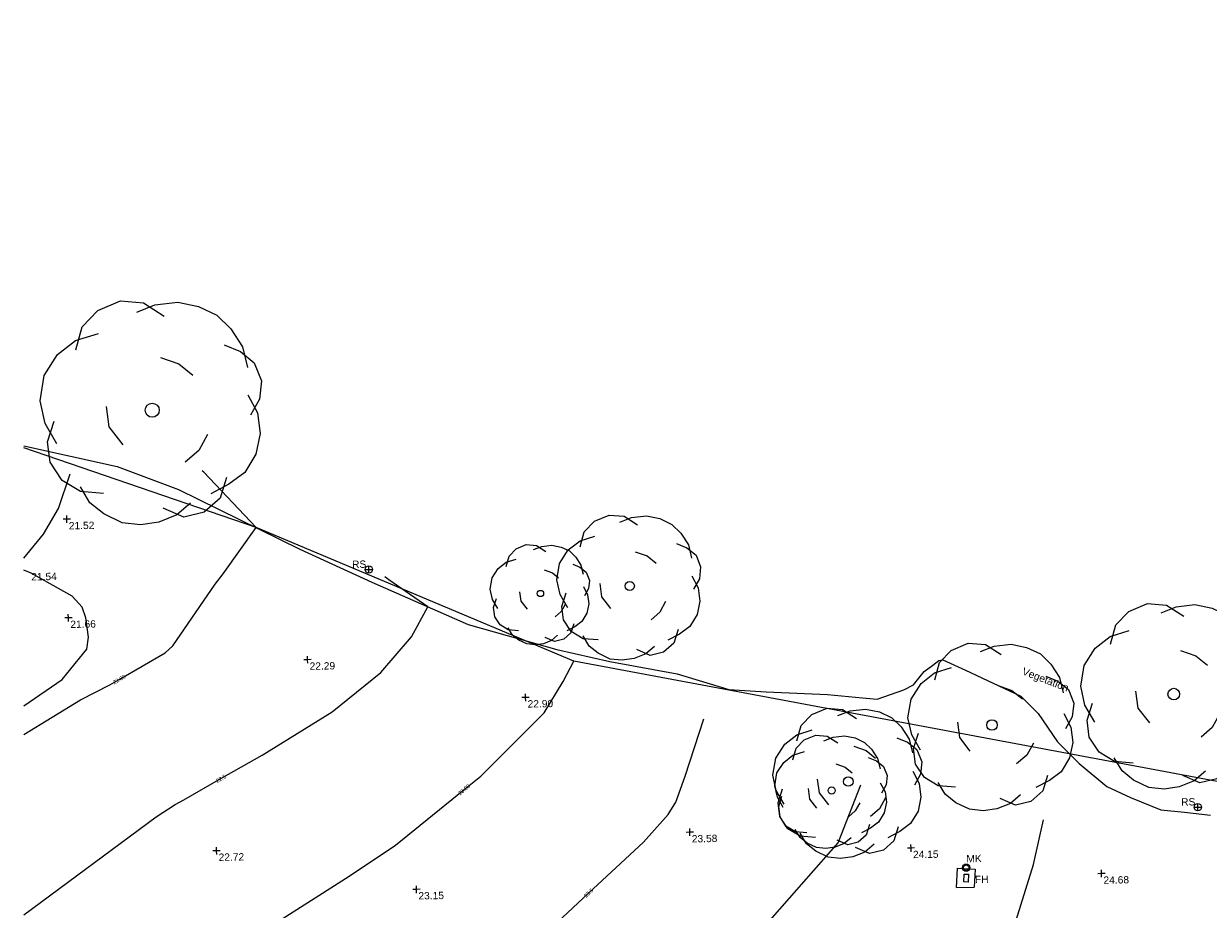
# Model space of a CAD drawing. Header units: millimetres. Extents: x -287732 to 520720, y -103372 to 287754.
# Tile 168 of 256: x -281643 to -220841, y 191141 to 236578. Entities that reach past the tile are written whole.
import ezdxf

# ---------------------------------------------------------------- set-up
doc = ezdxf.new("R2010")
doc.units = ezdxf.units.MM
doc.linetypes.add('IMPORT-UG_ELEC_STREET LIGHTING_QLB2 _2_', pattern=[2700, 1500, -300, 0, -250, 150, -300, 0, -200])
for name, color, linetype, lineweight, true_color in [('00_TOPO_CONCRETE', 9, 'Continuous', 9, 0x808080), ('00_TOPO_FURN_MARKER_POST', 7, 'Continuous', 9, 0x666666), ('00_TOPO_FURN_SIGN', 7, 'Continuous', 9, 0x666666), ('00_TOPO_LEVEL_SPOT', 7, 'Continuous', 9, 0x666666), ('00_TOPO_TREE', 7, 'Continuous', 9, 0x666666), ('00_TOPO_VEGETATION', 7, 'Continuous', 9, 0x52a552), ('00_UAV_FIREHYDRANT', 5, 'Continuous', 9, 0x0000ff), ('00_UAV_FURN_SIGN', 6, 'Continuous', 9, 0xff00ff), ('01_DTM_CONTOUR_MJR', 7, 'Continuous', 9, 0x7f3f00), ('01_DTM_CONTOUR_MJR_LABELS', 7, 'Continuous', 9, 0x7f3f00), ('01_DTM_CONTOUR_MNR', 7, 'Continuous', 9, 0xa5a552), ('01_DTM_CONTOUR_MNR_LABELS', 7, 'Continuous', 9, 0xa5a552), ('12333-PUM-2D-U-0001-C01 - Rev2_REVIT IMPORT_dwg', 7, 'Continuous', 9, 0x767676), ('PUM-SURVEY BOUNDARY_EXTENT', 190, 'Continuous', 25, 0x7f00ff)]:
    doc.layers.add(name, color=color, linetype=linetype, lineweight=lineweight, true_color=true_color)
doc.layers.add('00_TOPO_SURFACE', color=7, linetype='Continuous', lineweight=9)
doc.styles.add('Swis721 Lt BT_1', font='swissl.ttf', dxfattribs={"height": 200})
doc.styles.add('Swis721 Lt BT_2', font='swissl.ttf', dxfattribs={"height": 375})

# ---------------------------------------------------------------- blocks, each defined once
blk = doc.blocks.new('12333-PUM-2D-U-0001-C01 - Rev2_REVIT IMPORT_dwg_CONIFEROUS_TREE-2077154-Site Location Plan Proposed')
at = {"layer": '00_TOPO_TREE', "color": 254, "true_color": 0xcccccc, "flags": 128}
for points in [[(533670653, 725762407), (533670917, 725763285), (533671531, 725763900), (533672410, 725764251), (533673288, 725764163), (533674079, 725763636)], [(533673025, 725763812), (533673727, 725764076), (533674606, 725764163), (533675396, 725763988), (533676099, 725763636), (533676626, 725763109), (533677065, 725762407), (533677241, 725761616)], [(533669862, 725758805), (533669423, 725759596), (533669248, 725760474), (533669423, 725761440), (533669950, 725762231), (533670653, 725762758), (533671531, 725763022)], [(533676363, 725762494), (533676978, 725762231), (533677505, 725761792), (533677768, 725761089), (533677680, 725760386), (533677329, 725759771)], [(533673903, 725762055), (533674606, 725761792), (533675133, 725761353)], [(533677241, 725760562), (533677592, 725759859), (533677680, 725759069), (533677505, 725758278), (533677065, 725757575), (533676450, 725757136), (533675748, 725756785)], [(533672410, 725758717), (533671883, 725759420), (533671795, 725760211)], [(533671619, 725756873), (533670741, 725756961), (533670038, 725757400), (533669599, 725758102), (533669511, 725758893), (533669775, 725759684)], [(533675660, 725759069), (533675309, 725758454), (533674782, 725758015)], [(533674957, 725756434), (533674430, 725755994), (533673727, 725755731), (533673025, 725755643), (533672322, 725755731), (533671619, 725756082), (533671092, 725756521), (533670741, 725757136)], [(533676363, 725757400), (533676099, 725756609), (533675484, 725756082), (533674694, 725755906), (533673903, 725756258)]]:
    blk.add_lwpolyline(points, dxfattribs=at)
at = {"layer": '00_TOPO_TREE', "color": 254, "true_color": 0xcccccc}
blk.add_circle((533673552, 725760035), 271, dxfattribs=at)
blk = doc.blocks.new('12333-PUM-2D-U-0001-C01 - Rev2_REVIT IMPORT_dwg_CONIFEROUS_TREE-2077155-Site Location Plan Proposed')
at = {"layer": '00_TOPO_TREE', "color": 254, "true_color": 0xcccccc, "flags": 128}
for points in [[(533663527, 725759391), (533663764, 725760179), (533664316, 725760731), (533665104, 725761047), (533665893, 725760968), (533666602, 725760495)], [(533665656, 725760653), (533666287, 725760889), (533667076, 725760968), (533667785, 725760810), (533668416, 725760495), (533668889, 725760022), (533669284, 725759391), (533669441, 725758681)], [(533662817, 725756158), (533662423, 725756867), (533662265, 725757656), (533662423, 725758523), (533662896, 725759233), (533663527, 725759706), (533664316, 725759943)], [(533668653, 725759470), (533669205, 725759233), (533669678, 725758839), (533669915, 725758208), (533669836, 725757577), (533669520, 725757025)], [(533666445, 725759075), (533667076, 725758839), (533667549, 725758445)], [(533669441, 725757735), (533669757, 725757104), (533669836, 725756394), (533669678, 725755684), (533669284, 725755054), (533668732, 725754659), (533668101, 725754344)], [(533664394, 725754423), (533663606, 725754502), (533662975, 725754896), (533662581, 725755527), (533662502, 725756236), (533662738, 725756946)], [(533665104, 725756079), (533664631, 725756710), (533664552, 725757419)], [(533668022, 725756394), (533667707, 725755842), (533667233, 725755448)], [(533667391, 725754028), (533666918, 725753634), (533666287, 725753398), (533665656, 725753319), (533665025, 725753398), (533664394, 725753713), (533663921, 725754107), (533663606, 725754659)], [(533668653, 725754896), (533668416, 725754186), (533667864, 725753713), (533667155, 725753555), (533666445, 725753871)]]:
    blk.add_lwpolyline(points, dxfattribs=at)
at = {"layer": '00_TOPO_TREE', "color": 254, "true_color": 0xcccccc}
blk.add_circle((533666129, 725757262), 243, dxfattribs=at)
blk = doc.blocks.new('12333-PUM-2D-U-0001-C01 - Rev2_REVIT IMPORT_dwg_CONIFEROUS_TREE-2077156-Site Location Plan Proposed')
at = {"layer": '00_TOPO_TREE', "color": 254, "true_color": 0xcccccc, "flags": 128}
for points in [[(533663305, 725758424), (533663484, 725759019), (533663900, 725759435), (533664495, 725759673), (533665090, 725759614), (533665625, 725759257)], [(533664911, 725759376), (533665387, 725759554), (533665982, 725759614), (533666517, 725759495), (533666993, 725759257), (533667350, 725758900), (533667647, 725758424), (533667766, 725757889)], [(533662770, 725755986), (533662473, 725756521), (533662354, 725757116), (533662473, 725757770), (533662830, 725758305), (533663305, 725758662), (533663900, 725758841)], [(533665506, 725758187), (533665982, 725758008), (533666339, 725757711)], [(533667171, 725758484), (533667588, 725758305), (533667944, 725758008), (533668123, 725757532), (533668063, 725757057), (533667825, 725756640)], [(533664495, 725755927), (533664138, 725756402), (533664079, 725756938)], [(533667766, 725757175), (533668004, 725756700), (533668063, 725756164), (533667944, 725755629), (533667647, 725755153), (533667231, 725754856), (533666755, 725754618)], [(533663960, 725754678), (533663365, 725754737), (533662889, 725755034), (533662592, 725755510), (533662532, 725756045), (533662711, 725756581)], [(533666695, 725756164), (533666458, 725755748), (533666101, 725755451)], [(533666220, 725754380), (533665863, 725754083), (533665387, 725753904), (533664911, 725753845), (533664435, 725753904), (533663960, 725754142), (533663603, 725754440), (533663365, 725754856)], [(533667171, 725755034), (533666993, 725754499), (533666576, 725754142), (533666041, 725754023), (533665506, 725754261)]]:
    blk.add_lwpolyline(points, dxfattribs=at)
at = {"layer": '00_TOPO_TREE', "color": 254, "true_color": 0xcccccc}
blk.add_circle((533665268, 725756819), 183, dxfattribs=at)
blk = doc.blocks.new('12333-PUM-2D-U-0001-C01 - Rev2_REVIT IMPORT_dwg_CONIFEROUS_TREE-2077157-Site Location Plan Proposed')
at = {"layer": '00_TOPO_TREE', "color": 254, "true_color": 0xcccccc, "flags": 128}
for points in [[(533679701, 725764082), (533679992, 725765055), (533680673, 725765736), (533681646, 725766125), (533682618, 725766028), (533683494, 725765444)], [(533682327, 725765639), (533683105, 725765930), (533684077, 725766028), (533684953, 725765833), (533685731, 725765444), (533686314, 725764861), (533686801, 725764082), (533686995, 725763207)], [(533678825, 725760095), (533678339, 725760970), (533678145, 725761943), (533678339, 725763013), (533678923, 725763888), (533679701, 725764471), (533680673, 725764763)], [(533686023, 725764180), (533686703, 725763888), (533687287, 725763402), (533687579, 725762624), (533687481, 725761845), (533687092, 725761165)], [(533683299, 725763693), (533684077, 725763402), (533684661, 725762915)], [(533686995, 725762040), (533687384, 725761262), (533687481, 725760387), (533687287, 725759511), (533686801, 725758733), (533686120, 725758247), (533685342, 725757858)], [(533681646, 725759998), (533681062, 725760776), (533680965, 725761651)], [(533680771, 725757955), (533679798, 725758052), (533679020, 725758539), (533678534, 725759317), (533678436, 725760192), (533678728, 725761067)], [(533685244, 725760387), (533684855, 725759706), (533684272, 725759220)], [(533684466, 725757469), (533683883, 725756983), (533683105, 725756691), (533682327, 725756594), (533681549, 725756691), (533680771, 725757080), (533680187, 725757566), (533679798, 725758247)], [(533686023, 725758539), (533685731, 725757663), (533685050, 725757080), (533684175, 725756885), (533683299, 725757274)]]:
    blk.add_lwpolyline(points, dxfattribs=at)
at = {"layer": '00_TOPO_TREE', "color": 254, "true_color": 0xcccccc}
blk.add_circle((533682910, 725761456), 300, dxfattribs=at)
blk = doc.blocks.new('12333-PUM-2D-U-0001-C01 - Rev2_REVIT IMPORT_dwg_CONIFEROUS_TREE-2077158-Site Location Plan Proposed')
at = {"layer": '00_TOPO_TREE', "color": 254, "true_color": 0xcccccc, "flags": 128}
for points in [[(533648763, 725768605), (533648921, 725769131), (533649289, 725769499), (533649814, 725769710), (533650340, 725769657), (533650813, 725769341)], [(533650182, 725769447), (533650603, 725769604), (533651129, 725769657), (533651602, 725769552), (533652023, 725769341), (533652338, 725769026), (533652601, 725768605), (533652706, 725768132)], [(533648290, 725766449), (533648027, 725766923), (533647921, 725767449), (533648027, 725768027), (533648342, 725768500), (533648763, 725768816), (533649289, 725768973)], [(533652181, 725768658), (533652549, 725768500), (533652864, 725768237), (533653022, 725767817), (533652969, 725767396), (533652759, 725767028)], [(533650708, 725768395), (533651129, 725768237), (533651444, 725767974)], [(533649814, 725766397), (533649499, 725766818), (533649446, 725767291)], [(533652706, 725767501), (533652917, 725767080), (533652969, 725766607), (533652864, 725766134), (533652601, 725765713), (533652233, 725765450), (533651813, 725765240)], [(533649341, 725765293), (533648815, 725765345), (533648395, 725765608), (533648132, 725766029), (533648079, 725766502), (533648237, 725766975)], [(533651760, 725766607), (533651550, 725766239), (533651234, 725765976)], [(533651339, 725765030), (533651024, 725764767), (533650603, 725764609), (533650182, 725764556), (533649762, 725764609), (533649341, 725764819), (533649026, 725765082), (533648815, 725765450)], [(533652181, 725765608), (533652023, 725765135), (533651655, 725764819), (533651182, 725764714), (533650708, 725764925)]]:
    blk.add_lwpolyline(points, dxfattribs=at)
at = {"layer": '00_TOPO_TREE', "color": 254, "true_color": 0xcccccc}
blk.add_circle((533650498, 725767186), 162, dxfattribs=at)
blk = doc.blocks.new('12333-PUM-2D-U-0001-C01 - Rev2_REVIT IMPORT_dwg_CONIFEROUS_TREE-2077159-Site Location Plan Proposed')
at = {"layer": '00_TOPO_TREE', "color": 254, "true_color": 0xcccccc, "flags": 128}
for points in [[(533652575, 725769550), (533652804, 725770311), (533653337, 725770844), (533654098, 725771149), (533654860, 725771073), (533655545, 725770616)], [(533654631, 725770768), (533655241, 725770997), (533656002, 725771073), (533656687, 725770920), (533657296, 725770616), (533657753, 725770159), (533658134, 725769550), (533658286, 725768864)], [(533651890, 725766428), (533651509, 725767113), (533651357, 725767875), (533651509, 725768712), (533651966, 725769397), (533652575, 725769854), (533653337, 725770083)], [(533655393, 725769245), (533656002, 725769017), (533656459, 725768636)], [(533657525, 725769626), (533658058, 725769397), (533658515, 725769017), (533658743, 725768408), (533658667, 725767798), (533658362, 725767265)], [(533658286, 725767951), (533658591, 725767342), (533658667, 725766656), (533658515, 725765971), (533658134, 725765362), (533657601, 725764981), (533656992, 725764676)], [(533654098, 725766352), (533653641, 725766961), (533653565, 725767646)], [(533653413, 725764753), (533652652, 725764829), (533652042, 725765209), (533651662, 725765819), (533651586, 725766504), (533651814, 725767189)], [(533656916, 725766656), (533656611, 725766123), (533656154, 725765742)], [(533656307, 725764372), (533655850, 725763991), (533655241, 725763763), (533654631, 725763687), (533654022, 725763763), (533653413, 725764067), (533652956, 725764448), (533652652, 725764981)], [(533657525, 725765209), (533657296, 725764524), (533656763, 725764067), (533656078, 725763915), (533655393, 725764220)]]:
    blk.add_lwpolyline(points, dxfattribs=at)
at = {"layer": '00_TOPO_TREE', "color": 254, "true_color": 0xcccccc}
blk.add_circle((533655088, 725767494), 235, dxfattribs=at)
blk = doc.blocks.new('12333-PUM-2D-U-0001-C01 - Rev2_REVIT IMPORT_dwg_CONIFEROUS_TREE-2077176-Site Location Plan Proposed')
at = {"layer": '00_TOPO_TREE', "color": 254, "true_color": 0xcccccc, "flags": 128}
for points in [[(533626869, 725780105), (533627221, 725781278), (533628042, 725782100), (533629215, 725782569), (533630388, 725782451), (533631444, 725781748)], [(533630036, 725781982), (533630975, 725782334), (533632148, 725782451), (533633204, 725782217), (533634142, 725781748), (533634846, 725781044), (533635432, 725780105), (533635667, 725779050)], [(533625813, 725775296), (533625227, 725776351), (533624992, 725777524), (533625227, 725778815), (533625930, 725779871), (533626869, 725780575), (533628042, 725780926)], [(533634494, 725780223), (533635315, 725779871), (533636019, 725779284), (533636371, 725778346), (533636254, 725777407), (533635784, 725776586)], [(533631209, 725779636), (533632148, 725779284), (533632852, 725778698)], [(533635667, 725777642), (533636136, 725776703), (533636254, 725775648), (533636019, 725774592), (533635432, 725773653), (533634611, 725773067), (533633673, 725772598)], [(533629215, 725775178), (533628511, 725776117), (533628394, 725777173)], [(533628159, 725772715), (533626986, 725772832), (533626048, 725773419), (533625461, 725774357), (533625344, 725775413), (533625696, 725776469)], [(533633556, 725775648), (533633086, 725774826), (533632382, 725774240)], [(533634494, 725773419), (533634142, 725772363), (533633321, 725771659), (533632265, 725771424), (533631209, 725771894)], [(533632617, 725772128), (533631913, 725771542), (533630975, 725771190), (533630036, 725771072), (533629098, 725771190), (533628159, 725771659), (533627455, 725772246), (533626986, 725773067)]]:
    blk.add_lwpolyline(points, dxfattribs=at)
at = {"layer": '00_TOPO_TREE', "color": 254, "true_color": 0xcccccc}
blk.add_circle((533630740, 725776938), 362, dxfattribs=at)
blk = doc.blocks.new('12333-PUM-2D-U-0001-C01 - Rev2_REVIT IMPORT_dwg_MSL_MarkerPost_SYM-2077183-Site Location Plan Proposed')
at = {"layer": '00_TOPO_FURN_MARKER_POST', "color": 254, "true_color": 0xcccccc}
for radius in [500, 375]:
    blk.add_circle((0, 0), radius, dxfattribs=at)
blk = doc.blocks.new('12333-PUM-2D-U-0001-C01 - Rev2_REVIT IMPORT_dwg_MSL_RoadSign_SYM-2077193-Site Location Plan Proposed')
at = {"layer": '00_TOPO_FURN_SIGN', "color": 254, "true_color": 0xcccccc}
for p, q in [((-500, 0), (500, 0)), ((0, -500), (0, 500))]:
    blk.add_line(p, q, dxfattribs=at)
blk.add_circle((0, 0), 500, dxfattribs=at)
blk = doc.blocks.new('12333-PUM-2D-U-0001-C01 - Rev2_REVIT IMPORT_dwg_MM-2077200-Site Location Plan Proposed')
at = {"layer": '00_TOPO_LEVEL_SPOT', "color": 254, "true_color": 0xcccccc, "flags": 128}
for points in [[(0, -500), (0, 0), (-500, 0)], [(500, 0), (0, 0), (0, 500)]]:
    blk.add_lwpolyline(points, dxfattribs=at)
blk = doc.blocks.new('12333-PUM-2D-U-0001-C01 - Rev2_REVIT IMPORT_dwg_MSL_RoadSign_SYM-2077242-Site Location Plan Proposed')
at = {"layer": '00_TOPO_FURN_SIGN', "color": 254, "true_color": 0xcccccc}
for p, q in [((-500, 0), (500, 0)), ((0, -500), (0, 500))]:
    blk.add_line(p, q, dxfattribs=at)
blk.add_circle((0, 0), 500, dxfattribs=at)
blk = doc.blocks.new('12333-PUM-2D-U-0001-C01 - Rev2_REVIT IMPORT_dwg_MGS62954_T2_Galway_ITM_3d_Rev1-2077680-Site Location Plan Proposed')
at = {"layer": '00_TOPO_CONCRETE', "color": 254, "true_color": 0xcccccc}
for p, q in [((533671577, 725751736), (533671653, 725752727)), ((533671653, 725752727), (533672567, 725752651)), ((533672567, 725752651), (533672491, 725751736)), ((533671577, 725751736), (533672491, 725751736))]:
    blk.add_line(p, q, dxfattribs=at)
at = {"layer": '00_TOPO_SURFACE', "color": 254, "true_color": 0xcccccc, "flags": 128}
blk.add_lwpolyline([(533623878, 725761886), (533625882, 725763201), (533627172, 725764743), (533627264, 725765359), (533627138, 725766338), (533626968, 725766899), (533626469, 725767463), (533624381, 725768692), (533623999, 725768853)], dxfattribs=at)
at = {"layer": '00_TOPO_VEGETATION', "color": 254, "true_color": 0xcccccc, "flags": 128}
for points in [[(533624110, 725775217), (533628881, 725774075), (533632008, 725772847), (533638189, 725769680), (533641851, 725767917), (533646761, 725765664), (533651281, 725764297)], [(533651281, 725764297), (533653997, 725763628), (533657438, 725762937), (533660081, 725762098), (533661985, 725761938), (533665138, 725761750), (533666935, 725761545), (533667680, 725761466), (533669055, 725761913), (533669563, 725762158), (533670123, 725762837), (533670567, 725763166), (533670880, 725763393), (533671092, 725763425), (533672247, 725762864), (533675054, 725761485), (533675932, 725760580), (533676894, 725759118), (533677999, 725757991), (533679385, 725756774), (533680588, 725756186), (533682148, 725755540), (533683349, 725755386), (533684685, 725755218)]]:
    blk.add_lwpolyline(points, dxfattribs=at)
at = {"layer": '00_UAV_FIREHYDRANT', "color": 254, "true_color": 0xcccccc, "flags": 128}
blk.add_lwpolyline([(533672208, 725752403), (533672182, 725752000), (533671965, 725752014), (533671991, 725752417)], close=True, dxfattribs=at)
at = {"layer": '01_DTM_CONTOUR_MJR', "color": 254, "true_color": 0xcccccc, "flags": 128}
blk.add_lwpolyline([(533623690, 725751164), (533630574, 725756081), (533631555, 725756685), (533632012, 725756925), (533633938, 725757978), (533636072, 725759144), (533639710, 725761305), (533642239, 725763284), (533643837, 725765073), (533644710, 725766600), (533642723, 725768015), (533642525, 725768178)], dxfattribs=at)
at = {"layer": '01_DTM_CONTOUR_MNR', "color": 254, "true_color": 0xcccccc, "flags": 128}
for points in [[(533623852, 725760409), (533626796, 725762148), (533628318, 725762887), (533628802, 725763155), (533631192, 725764477), (533631577, 725764837), (533633812, 725767950), (533634233, 725768484), (533635960, 725770820), (533633340, 725773713), (533633252, 725773787)], [(533624010, 725769455), (533625049, 725770673), (533625845, 725771977), (533626466, 725773743)], [(533623514, 725741045), (533624091, 725741339), (533625363, 725742031), (533627569, 725743640), (533628650, 725744598), (533629524, 725745340), (533631025, 725746457), (533632936, 725747899), (533634246, 725748951), (533635373, 725749772), (533640423, 725752849), (533642832, 725754413), (533646401, 725757194), (533647277, 725757877), (533650583, 725761067), (533651592, 725762658), (533652149, 725763687)], [(533650517, 725749815), (533652700, 725751777), (533655558, 725754345), (533656847, 725755738), (533657250, 725756364), (533657769, 725757694), (533658772, 725760618)], [(533660848, 725748966), (533665560, 725754129), (533666768, 725757083)], [(533674179, 725748690), (533675559, 725752842), (533676106, 725755118)]]:
    blk.add_lwpolyline(points, dxfattribs=at)
for name in ['12333-PUM-2D-U-0001-C01 - Rev2_REVIT IMPORT_dwg_CONIFEROUS_TREE-2077176-Site Location Plan Proposed', '12333-PUM-2D-U-0001-C01 - Rev2_REVIT IMPORT_dwg_CONIFEROUS_TREE-2077159-Site Location Plan Proposed', '12333-PUM-2D-U-0001-C01 - Rev2_REVIT IMPORT_dwg_CONIFEROUS_TREE-2077158-Site Location Plan Proposed', '12333-PUM-2D-U-0001-C01 - Rev2_REVIT IMPORT_dwg_CONIFEROUS_TREE-2077157-Site Location Plan Proposed', '12333-PUM-2D-U-0001-C01 - Rev2_REVIT IMPORT_dwg_CONIFEROUS_TREE-2077154-Site Location Plan Proposed', '12333-PUM-2D-U-0001-C01 - Rev2_REVIT IMPORT_dwg_CONIFEROUS_TREE-2077155-Site Location Plan Proposed', '12333-PUM-2D-U-0001-C01 - Rev2_REVIT IMPORT_dwg_CONIFEROUS_TREE-2077156-Site Location Plan Proposed']:
    blk.add_blockref(name, (0, 0))
at = {"xscale": 0.375, "yscale": 0.375, "zscale": 0.375}
for name, p in [('12333-PUM-2D-U-0001-C01 - Rev2_REVIT IMPORT_dwg_MM-2077200-Site Location Plan Proposed', (533626260, 725771420)), ('12333-PUM-2D-U-0001-C01 - Rev2_REVIT IMPORT_dwg_MSL_RoadSign_SYM-2077193-Site Location Plan Proposed', (533641709, 725768570)), ('12333-PUM-2D-U-0001-C01 - Rev2_REVIT IMPORT_dwg_MM-2077200-Site Location Plan Proposed', (533626250, 725766360)), ('12333-PUM-2D-U-0001-C01 - Rev2_REVIT IMPORT_dwg_MM-2077200-Site Location Plan Proposed', (533638490, 725764000)), ('12333-PUM-2D-U-0001-C01 - Rev2_REVIT IMPORT_dwg_MM-2077200-Site Location Plan Proposed', (533649643, 725761869)), ('12333-PUM-2D-U-0001-C01 - Rev2_REVIT IMPORT_dwg_MSL_RoadSign_SYM-2077242-Site Location Plan Proposed', (533684043, 725755637)), ('12333-PUM-2D-U-0001-C01 - Rev2_REVIT IMPORT_dwg_MM-2077200-Site Location Plan Proposed', (533633650, 725754280)), ('12333-PUM-2D-U-0001-C01 - Rev2_REVIT IMPORT_dwg_MM-2077200-Site Location Plan Proposed', (533657951, 725754801)), ('12333-PUM-2D-U-0001-C01 - Rev2_REVIT IMPORT_dwg_MM-2077200-Site Location Plan Proposed', (533669286, 725753797)), ('12333-PUM-2D-U-0001-C01 - Rev2_REVIT IMPORT_dwg_MSL_MarkerPost_SYM-2077183-Site Location Plan Proposed', (533672098, 725752740)), ('12333-PUM-2D-U-0001-C01 - Rev2_REVIT IMPORT_dwg_MM-2077200-Site Location Plan Proposed', (533643870, 725752120)), ('12333-PUM-2D-U-0001-C01 - Rev2_REVIT IMPORT_dwg_MM-2077200-Site Location Plan Proposed', (533679040, 725752312))]:
    blk.add_blockref(name, p, dxfattribs=at)
at = {"layer": '00_TOPO_FURN_MARKER_POST', "insert": (533672117, 725753389), "char_height": 375, "width": 907.04, "attachment_point": 1, "line_spacing_factor": 1.005062, "style": 'Swis721 Lt BT_2'}
blk.add_mtext('MK', dxfattribs=at)
at = {"layer": '00_TOPO_FURN_SIGN', "insert": (533640856, 725769037), "char_height": 375, "width": 783.57, "attachment_point": 1, "line_spacing_factor": 1.005062, "style": 'Swis721 Lt BT_2'}
blk.add_mtext('RS', dxfattribs=at)
at = {"layer": '00_TOPO_LEVEL_SPOT', "char_height": 375, "width": 1495.9, "attachment_point": 1, "line_spacing_factor": 1.005062, "style": 'Swis721 Lt BT_2'}
for s, insert in [('21.52', (533626355, 725771273)), ('21.66', (533626345, 725766213)), ('22.29', (533638585, 725763853)), ('22.90', (533649738, 725761721)), ('23.58', (533658046, 725754654)), ('22.72', (533633745, 725754133)), ('24.15', (533669381, 725753649)), ('24.68', (533679135, 725752165)), ('23.15', (533643965, 725751973))]:
    blk.add_mtext(s, dxfattribs=dict(at, insert=insert))
at = {"layer": '00_TOPO_SURFACE', "color": 251, "true_color": 0x666666, "insert": (533624381, 725768687), "char_height": 375, "width": 1495.9, "attachment_point": 1, "line_spacing_factor": 1.005062, "style": 'Swis721 Lt BT_2'}
blk.add_mtext('21.54', dxfattribs=at)
at = {"layer": '00_TOPO_VEGETATION', "color": 251, "true_color": 0x666666, "insert": (533675252, 725762965), "char_height": 375, "width": 2877.83, "attachment_point": 1, "rotation": 337.91082, "line_spacing_factor": 1.005062, "style": 'Swis721 Lt BT_2'}
blk.add_mtext('Vegetation', dxfattribs=at)
at = {"layer": '00_UAV_FIREHYDRANT', "color": 251, "true_color": 0x666666, "insert": (533672542, 725752316), "char_height": 375, "width": 797.81, "attachment_point": 1, "line_spacing_factor": 1.005062, "style": 'Swis721 Lt BT_2'}
blk.add_mtext('FH', dxfattribs=at)
at = {"layer": '00_UAV_FURN_SIGN', "color": 251, "true_color": 0x666666, "insert": (533683189, 725756105), "char_height": 375, "width": 783.57, "attachment_point": 1, "line_spacing_factor": 1.005062, "style": 'Swis721 Lt BT_2'}
blk.add_mtext('RS', dxfattribs=at)
at = {"layer": '01_DTM_CONTOUR_MJR_LABELS', "color": 251, "true_color": 0x666666, "insert": (533633890, 725758065), "char_height": 200, "width": 620.51, "attachment_point": 2, "rotation": 28.66399, "line_spacing_factor": 1.005062, "style": 'Swis721 Lt BT_1'}
blk.add_mtext('22.5', dxfattribs=at)
at = {"layer": '01_DTM_CONTOUR_MNR_LABELS', "color": 251, "true_color": 0x666666, "char_height": 200, "attachment_point": 2, "line_spacing_factor": 1.005062, "style": 'Swis721 Lt BT_1'}
for s, insert, width, rotation in [('22.00', (533628754, 725763242), 797.8, 28.94779), ('23.00', (533646339, 725757272), 797.8, 37.92557), ('23.5', (533652634, 725751851), 620.51, 41.94116)]:
    blk.add_mtext(s, dxfattribs=dict(at, insert=insert, width=width, rotation=rotation))
blk = doc.blocks.new('12333-PUM-2D-U-0001-C01 - Rev2_REVIT IMPORT_dwg-1620468-Site Location Plan Proposed')
at = {"layer": 'PUM-SURVEY BOUNDARY_EXTENT', "color": 201, "true_color": 0xd4aaff, "flags": 128}
blk.add_lwpolyline([(398929, 219217), (361065, 201697), (253020, 166563), (238979, 183340), (207851, 192933), (181882, 199208), (127766, 208632), (83230, 209506), (17732, 209070), (19322, 195161), (47320, 195520), (51595, 181823), (51019, 144085), (50538, 139735), (11069, 147832), (-5120, 154966), (-16971, 159262)], dxfattribs=at)
blk.add_blockref('12333-PUM-2D-U-0001-C01 - Rev2_REVIT IMPORT_dwg_MGS62954_T2_Galway_ITM_3d_Rev1-2077680-Site Location Plan Proposed', (-533641080, -725615854))

msp = doc.modelspace()

# ---------------------------------------------------------------- block references
at = {"layer": '12333-PUM-2D-U-0001-C01 - Rev2_REVIT IMPORT_dwg', "color": 254, "linetype": 'IMPORT-UG_ELEC_STREET LIGHTING_QLB2 _2_', "true_color": 0xffd4d4, "rotation": 0.9999999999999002}
msp.add_blockref('12333-PUM-2D-U-0001-C01 - Rev2_REVIT IMPORT_dwg-1620468-Site Location Plan Proposed', (-261895, 55870), dxfattribs=at)

doc.saveas('drawing.dxf')
